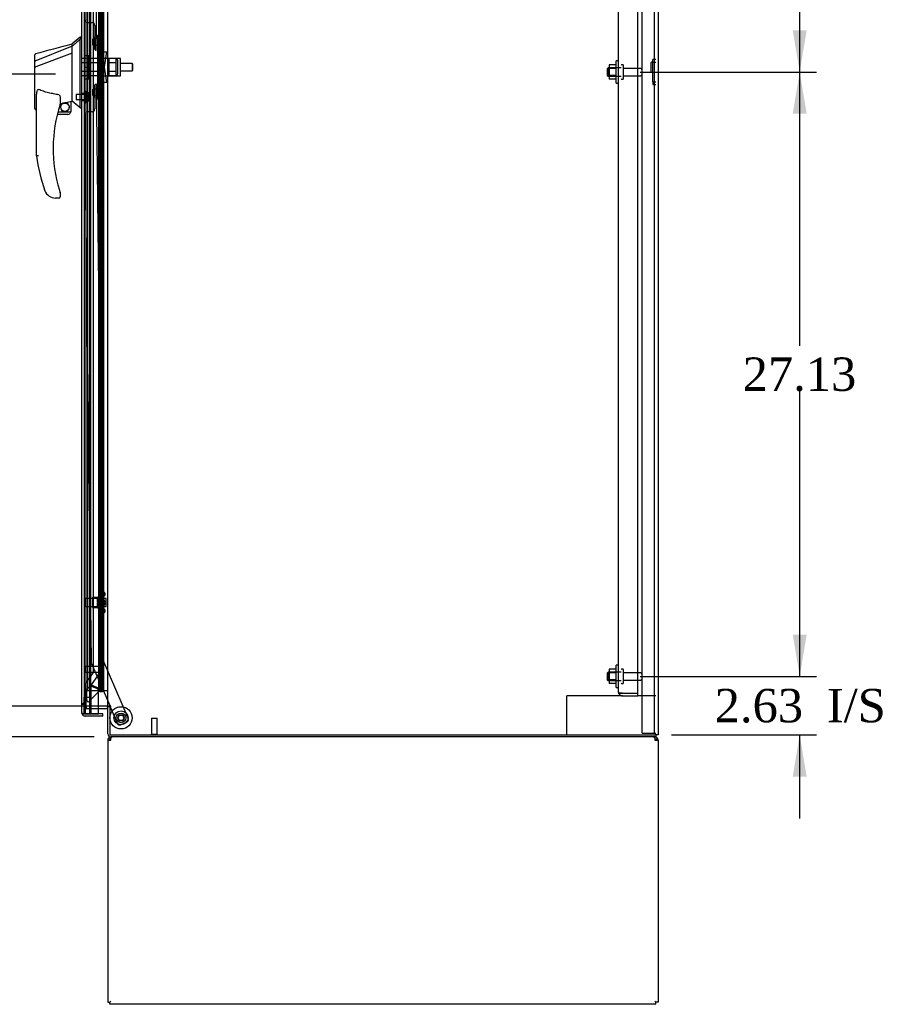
# Model space of a CAD drawing. Header units: inches. Extents: x 1 to 359, y -2 to 239.
# Tile 9 of 18: x 167 to 206, y 70 to 115. Entities that reach past the tile are written whole.
import ezdxf
from ezdxf.enums import TextEntityAlignment as Align
from ezdxf.lldxf.tags import DXFTag

# ---------------------------------------------------------------- set-up
doc = ezdxf.new("R2010")
doc.units = ezdxf.units.IN
doc.header["$MEASUREMENT"] = 0
for name, color, linetype in [('COM43132', 7, 'Continuous'), ('COM50521', 7, 'Continuous'), ('COM50799-2', 7, 'Continuous'), ('COM54578-56', 7, 'Continuous'), ('COM54928-6', 7, 'Continuous'), ('COM55702-58', 7, 'Continuous'), ('COM56694-2', 7, 'Continuous'), ('COM70838', 7, 'Continuous'), ('COM70839-2', 7, 'Continuous'), ('COM71155-13', 7, 'Continuous'), ('COM71163-14', 7, 'Continuous'), ('Default', 7, 'Continuous'), ('GSK11033', 7, 'Continuous'), ('HAN13066', 7, 'Continuous'), ('HAN13066_NUT', 7, 'Continuous'), ('HAN13066_SCREW', 7, 'Continuous'), ('HAN_NUT', 7, 'Continuous'), ('NTS166105', 7, 'Continuous'), ('NTS16640', 7, 'Continuous'), ('NTS18147', 7, 'Continuous'), ('ROL87452', 7, 'Continuous'), ('RVT17786', 7, 'Continuous'), ('RVT19000', 7, 'Continuous'), ('SPC87323', 7, 'Continuous'), ('STD21878', 7, 'Continuous'), ('STD26094', 7, 'Continuous'), ('STD26265', 7, 'Continuous'), ('WAF25059', 7, 'Continuous'), ('WAF25376', 7, 'Continuous'), ('WAM30038', 7, 'Continuous')]:
    doc.layers.add(name, color=color, linetype=linetype)
doc.styles.add('SEACAD_Times_New_Roman', font='times.ttf')
tags = doc.linetypes.add('HIDDEN2', pattern=[0.1875, 0.125, -0.0625]).pattern_tags.tags
tags[6:7] = [DXFTag(74, 4), DXFTag(75, 0), DXFTag(340, '0'), DXFTag(46, 0.0), DXFTag(50, 0.0), DXFTag(44, 0.0), DXFTag(45, 0.0)]
tags[4:5] = [DXFTag(74, 4), DXFTag(75, 0), DXFTag(340, '0'), DXFTag(46, 0.0), DXFTag(50, 0.0), DXFTag(44, 0.0), DXFTag(45, 0.0)]
doc.dimstyles.new('HAMMOND_(STH_-_300x200)', dxfattribs={"dimtxt": 1.5, "dimasz": 1.875, "dimexe": 0.75, "dimexo": 0.75, "dimgap": 0.375, "dimtad": 0, "dimtih": 1, "dimtoh": 1, "dimzin": 0, "dimdsep": 46, "dimtxsty": 'SEACAD_Times_New_Roman', "dimblk1": '_SE_FILLED', "dimblk2": '_SE_FILLED', "dimsah": 1, "dimcen": 0.75, "dimadec": 0, "dimazin": 0, "dimtfac": 0.8, "dimtofl": 0, "dimtmove": 0, "dimatfit": 3, "dimfxl": 1, "dimtolj": 1, "dimtzin": 0, "dimarcsym": 0})

# ---------------------------------------------------------------- blocks, each defined once
blk = doc.blocks.new('SE2')
at = {"layer": 'COM43132', "color": 7, "linetype": 'HIDDEN2'}
for p, q in [((193.667, 84.4), (193.667, 140.03)), ((194.542, 84.34), (194.542, 140.09)), ((193.667, 84.4), (193.667, 84.4)), ((193.667, 84.4), (193.667, 84.4)), ((193.77, 84.34), (193.703, 84.291)), ((193.852, 84.34), (193.703, 84.34)), ((193.77, 84.34), (193.852, 84.34)), ((193.852, 84.34), (193.852, 84.34)), ((193.852, 84.34), (194.542, 84.34)), ((193.852, 84.34), (194.542, 84.34)), ((193.852, 84.215), (194.542, 84.215)), ((194.542, 84.215), (194.542, 84.34))]:
    blk.add_line(p, q, dxfattribs=at)
for start, end in [(180, 180.0589), (180.1208, 216.194), (216.194, 270)]:
    blk.add_arc((193.852, 84.4), 0.185, start, end, dxfattribs=at)
blk.add_open_spline([(193.703, 84.34), (193.691, 84.35), (193.682, 84.36), (193.673, 84.375), (193.671, 84.38), (193.668, 84.39), (193.667, 84.395), (193.667, 84.4)], degree=3, knots=[0, 0, 0, 0, 0.5, 0.5, 0.75, 0.75, 1, 1, 1, 1], dxfattribs=at)
at = {"layer": 'COM50521', "color": 7, "linetype": 'HIDDEN2'}
for p, q in [((191.497, 84.215), (191.354, 84.215)), ((191.354, 82.465), (191.354, 84.215)), ((193.852, 84.215), (191.497, 84.215)), ((195.354, 84.215), (194.542, 84.215))]:
    blk.add_line(p, q, dxfattribs=at)
at = {"layer": 'COM50799-2', "color": 7, "linetype": 'HIDDEN2'}
for p, q in [((170.006, 84.703), (170.006, 140.162)), ((170.446, 140.309), (170.446, 85.528)), ((170.446, 85.278), (170.446, 84.556)), ((169.822, 84.495), (169.989, 84.662)), ((169.822, 84.075), (169.822, 84.495)), ((170.404, 84.455), (169.882, 83.933)), ((169.989, 84.662), (170.286, 84.539)), ((170.303, 84.58), (170.006, 84.703)), ((170.303, 84.556), (170.303, 84.536)), ((170.327, 84.532), (170.374, 84.485)), ((170.337, 84.556), (170.404, 84.556)), ((170.374, 84.485), (170.404, 84.455)), ((170.446, 84.556), (170.404, 84.556)), ((169.744, 83.949), (169.805, 84.01)), ((169.805, 84.01), (169.853, 83.963)), ((169.696, 83.825), (169.601, 83.825)), ((169.724, 83.929), (169.744, 83.949)), ((169.882, 83.933), (169.853, 83.963))]:
    blk.add_line(p, q, dxfattribs=at)
for centre, radius, start, end in [((171.069, 85.705), 1.404, 236.1344, 240.3737), ((170.032, 83.202), 1.404, 74.6263, 78.8656), ((170.303, 84.556), 0.048, 315, 0), ((170.303, 84.556), 0.143, 315, 0), ((169.366, 84.158), 0.463, 341.4194, 349.6856), ((169.049, 83.802), 0.819, 11.3041, 19.4462)]:
    blk.add_arc(centre, radius, start, end, dxfattribs=at)
at = {"layer": 'COM50799-2', "color": 7, "linetype": 'Continuous'}
for start, end in [(180, 201.6197), (203.9858, 217.5036)]:
    blk.add_arc((169.744, 83.451), 0.143, start, end, dxfattribs=at)
at = {"layer": 'COM50799-2', "color": 7, "linetype": 'HIDDEN2'}
for points, knots in [([(169.601, 83.825), (169.601, 83.833), (169.604, 83.842), (169.616, 83.86), (169.625, 83.868), (169.647, 83.886), (169.661, 83.894), (169.691, 83.912), (169.707, 83.921), (169.724, 83.929)], [0, 0, 0, 0, 0.25, 0.25, 0.5, 0.5, 0.75, 0.75, 1, 1, 1, 1]), ([(169.696, 83.825), (169.696, 83.836), (169.698, 83.848), (169.703, 83.865), (169.705, 83.871), (169.71, 83.883), (169.713, 83.889), (169.722, 83.906), (169.73, 83.918), (169.741, 83.935), (169.745, 83.941), (169.753, 83.953), (169.756, 83.959), (169.76, 83.965)], [0, 0, 0, 0, 0.25, 0.25, 0.375, 0.375, 0.5, 0.5, 0.75, 0.75, 0.875, 0.875, 1, 1, 1, 1])]:
    blk.add_open_spline(points, degree=3, knots=knots, dxfattribs=at)
at = {"layer": 'COM54578-56', "color": 7, "linetype": 'HIDDEN2'}
for p, q in [((169.858, 140.433), (169.858, 84.433)), ((170.413, 140.433), (170.413, 84.433)), ((170.513, 84.433), (170.513, 140.433)), ((170.452, 114.433), (170.452, 115.433)), ((170.575, 115.433), (170.575, 114.433)), ((170.58, 114.433), (170.58, 115.433)), ((170.463, 113.433), (170.463, 114.433)), ((170.504, 113.433), (170.504, 114.433)), ((170.549, 114.433), (170.58, 114.433)), ((170.58, 113.433), (170.58, 114.433)), ((170.452, 112.433), (170.452, 113.433)), ((170.549, 113.433), (170.58, 113.433)), ((170.575, 113.433), (170.575, 112.433)), ((170.58, 112.433), (170.58, 113.433)), ((170.463, 111.433), (170.463, 112.433)), ((170.504, 111.433), (170.504, 112.433)), ((170.549, 112.433), (170.58, 112.433)), ((170.58, 111.433), (170.58, 112.433)), ((170.452, 110.433), (170.452, 111.433)), ((170.549, 111.433), (170.58, 111.433)), ((170.575, 111.433), (170.575, 110.433)), ((170.58, 110.433), (170.58, 111.433)), ((170.463, 109.433), (170.463, 110.433)), ((170.504, 109.433), (170.504, 110.433)), ((170.549, 110.433), (170.58, 110.433)), ((170.58, 109.433), (170.58, 110.433)), ((170.452, 108.433), (170.452, 109.433)), ((170.549, 109.433), (170.58, 109.433)), ((170.575, 109.433), (170.575, 108.433)), ((170.58, 108.433), (170.58, 109.433)), ((170.463, 107.433), (170.463, 108.433)), ((170.504, 107.433), (170.504, 108.433)), ((170.549, 108.433), (170.58, 108.433)), ((170.58, 107.433), (170.58, 108.433)), ((170.452, 106.433), (170.452, 107.433)), ((170.549, 107.433), (170.58, 107.433)), ((170.575, 107.433), (170.575, 106.433)), ((170.58, 106.433), (170.58, 107.433)), ((170.463, 105.433), (170.463, 106.433)), ((170.504, 105.433), (170.504, 106.433)), ((170.549, 106.433), (170.58, 106.433)), ((170.58, 105.433), (170.58, 106.433)), ((170.452, 104.433), (170.452, 105.433)), ((170.549, 105.433), (170.58, 105.433)), ((170.575, 105.433), (170.575, 104.433)), ((170.58, 104.433), (170.58, 105.433)), ((170.463, 103.433), (170.463, 104.433)), ((170.504, 103.433), (170.504, 104.433)), ((170.549, 104.433), (170.58, 104.433)), ((170.58, 103.433), (170.58, 104.433)), ((170.452, 102.433), (170.452, 103.433)), ((170.549, 103.433), (170.58, 103.433)), ((170.575, 103.433), (170.575, 102.433)), ((170.58, 102.433), (170.58, 103.433)), ((170.463, 101.433), (170.463, 102.433)), ((170.504, 101.433), (170.504, 102.433)), ((170.549, 102.433), (170.58, 102.433)), ((170.58, 101.433), (170.58, 102.433)), ((170.452, 100.433), (170.452, 101.433)), ((170.549, 101.433), (170.58, 101.433)), ((170.575, 101.433), (170.575, 100.433)), ((170.58, 100.433), (170.58, 101.433)), ((170.463, 99.433), (170.463, 100.433)), ((170.504, 99.433), (170.504, 100.433)), ((170.549, 100.433), (170.58, 100.433)), ((170.58, 99.433), (170.58, 100.433)), ((170.452, 98.433), (170.452, 99.433)), ((170.549, 99.433), (170.58, 99.433)), ((170.575, 99.433), (170.575, 98.433)), ((170.58, 98.433), (170.58, 99.433)), ((170.463, 97.433), (170.463, 98.433)), ((170.504, 97.433), (170.504, 98.433)), ((170.549, 98.433), (170.58, 98.433)), ((170.58, 97.433), (170.58, 98.433)), ((170.452, 96.433), (170.452, 97.433)), ((170.549, 97.433), (170.58, 97.433)), ((170.575, 97.433), (170.575, 96.433)), ((170.58, 96.433), (170.58, 97.433)), ((170.463, 95.433), (170.463, 96.433)), ((170.504, 95.433), (170.504, 96.433)), ((170.549, 96.433), (170.58, 96.433)), ((170.58, 95.433), (170.58, 96.433)), ((170.452, 94.433), (170.452, 95.433)), ((170.549, 95.433), (170.58, 95.433)), ((170.575, 95.433), (170.575, 94.433)), ((170.58, 94.433), (170.58, 95.433)), ((170.463, 93.433), (170.463, 94.433)), ((170.504, 93.433), (170.504, 94.433)), ((170.549, 94.433), (170.58, 94.433)), ((170.58, 93.433), (170.58, 94.433)), ((170.452, 92.433), (170.452, 93.433)), ((170.549, 93.433), (170.58, 93.433)), ((170.575, 93.433), (170.575, 92.433)), ((170.58, 92.433), (170.58, 93.433)), ((170.463, 91.433), (170.463, 92.433)), ((170.504, 91.433), (170.504, 92.433)), ((170.549, 92.433), (170.58, 92.433)), ((170.58, 91.433), (170.58, 92.433)), ((170.452, 90.433), (170.452, 91.433)), ((170.549, 91.433), (170.58, 91.433)), ((170.575, 91.433), (170.575, 90.433)), ((170.58, 90.433), (170.58, 91.433)), ((170.463, 89.433), (170.463, 90.433)), ((170.504, 89.433), (170.504, 90.433)), ((170.549, 90.433), (170.58, 90.433)), ((170.58, 89.433), (170.58, 90.433)), ((170.452, 88.433), (170.452, 89.433)), ((170.549, 89.433), (170.58, 89.433)), ((170.575, 89.433), (170.575, 88.433)), ((170.58, 88.433), (170.58, 89.433)), ((170.463, 87.433), (170.463, 88.433)), ((170.504, 87.433), (170.504, 88.433)), ((170.549, 88.433), (170.58, 88.433)), ((170.58, 87.433), (170.58, 88.433)), ((170.452, 86.433), (170.452, 87.433)), ((170.549, 87.433), (170.58, 87.433)), ((170.575, 87.433), (170.575, 86.433)), ((170.58, 86.433), (170.58, 87.433)), ((170.463, 85.433), (170.463, 86.433)), ((170.504, 85.433), (170.504, 86.433)), ((170.549, 86.433), (170.58, 86.433)), ((170.58, 85.433), (170.58, 86.433)), ((170.452, 84.433), (170.452, 85.433)), ((170.549, 85.433), (170.58, 85.433)), ((170.575, 85.433), (170.575, 84.433)), ((170.58, 84.433), (170.58, 85.433)), ((170.346, 84.433), (169.858, 84.433))]:
    blk.add_line(p, q, dxfattribs=at)
at = {"layer": 'COM54578-56', "color": 7, "linetype": 'Continuous'}
for p, q in [((170.346, 115.433), (170.346, 114.433)), ((170.549, 115.433), (170.549, 114.433)), ((170.346, 114.433), (170.346, 113.433)), ((170.346, 114.433), (170.549, 114.433)), ((170.346, 114.433), (170.549, 114.433)), ((170.549, 114.433), (170.549, 113.433)), ((170.346, 113.433), (170.549, 113.433)), ((170.346, 113.433), (170.549, 113.433)), ((170.346, 113.433), (170.346, 112.433)), ((170.549, 113.433), (170.549, 112.433)), ((170.346, 112.433), (170.346, 111.433)), ((170.346, 112.433), (170.549, 112.433)), ((170.346, 112.433), (170.549, 112.433)), ((170.549, 112.433), (170.549, 111.433)), ((170.346, 111.433), (170.549, 111.433)), ((170.346, 111.433), (170.549, 111.433)), ((170.346, 111.433), (170.346, 110.433)), ((170.549, 111.433), (170.549, 110.433)), ((170.346, 110.433), (170.346, 109.433)), ((170.346, 110.433), (170.549, 110.433)), ((170.346, 110.433), (170.549, 110.433)), ((170.549, 110.433), (170.549, 109.433)), ((170.346, 109.433), (170.549, 109.433)), ((170.346, 109.433), (170.549, 109.433)), ((170.346, 109.433), (170.346, 108.433)), ((170.549, 109.433), (170.549, 108.433)), ((170.346, 108.433), (170.346, 107.433)), ((170.346, 108.433), (170.549, 108.433)), ((170.346, 108.433), (170.549, 108.433)), ((170.549, 108.433), (170.549, 107.433)), ((170.346, 107.433), (170.549, 107.433)), ((170.346, 107.433), (170.549, 107.433)), ((170.346, 107.433), (170.346, 106.433)), ((170.549, 107.433), (170.549, 106.433)), ((170.346, 106.433), (170.346, 105.433)), ((170.346, 106.433), (170.549, 106.433)), ((170.346, 106.433), (170.549, 106.433)), ((170.549, 106.433), (170.549, 105.433)), ((170.346, 105.433), (170.549, 105.433)), ((170.346, 105.433), (170.549, 105.433)), ((170.346, 105.433), (170.346, 104.433)), ((170.549, 105.433), (170.549, 104.433)), ((170.346, 104.433), (170.346, 103.433)), ((170.346, 104.433), (170.549, 104.433)), ((170.346, 104.433), (170.549, 104.433)), ((170.549, 104.433), (170.549, 103.433)), ((170.346, 103.433), (170.549, 103.433)), ((170.346, 103.433), (170.549, 103.433)), ((170.346, 103.433), (170.346, 102.433)), ((170.549, 103.433), (170.549, 102.433)), ((170.346, 102.433), (170.346, 101.433)), ((170.346, 102.433), (170.549, 102.433)), ((170.346, 102.433), (170.549, 102.433)), ((170.549, 102.433), (170.549, 101.433)), ((170.346, 101.433), (170.549, 101.433)), ((170.346, 101.433), (170.549, 101.433)), ((170.346, 101.433), (170.346, 100.433)), ((170.549, 101.433), (170.549, 100.433)), ((170.346, 100.433), (170.346, 99.433)), ((170.346, 100.433), (170.549, 100.433)), ((170.346, 100.433), (170.549, 100.433)), ((170.549, 100.433), (170.549, 99.433)), ((170.346, 99.433), (170.549, 99.433)), ((170.346, 99.433), (170.549, 99.433)), ((170.346, 99.433), (170.346, 98.433)), ((170.549, 99.433), (170.549, 98.433)), ((170.346, 98.433), (170.346, 97.433)), ((170.346, 98.433), (170.549, 98.433)), ((170.346, 98.433), (170.549, 98.433)), ((170.549, 98.433), (170.549, 97.433)), ((170.346, 97.433), (170.549, 97.433)), ((170.346, 97.433), (170.549, 97.433)), ((170.346, 97.433), (170.346, 96.433)), ((170.549, 97.433), (170.549, 96.433)), ((170.346, 96.433), (170.346, 95.433)), ((170.346, 96.433), (170.549, 96.433)), ((170.346, 96.433), (170.549, 96.433)), ((170.549, 96.433), (170.549, 95.433)), ((170.346, 95.433), (170.549, 95.433)), ((170.346, 95.433), (170.549, 95.433)), ((170.346, 95.433), (170.346, 94.433)), ((170.549, 95.433), (170.549, 94.433)), ((170.346, 94.433), (170.346, 93.433)), ((170.346, 94.433), (170.549, 94.433)), ((170.346, 94.433), (170.549, 94.433)), ((170.549, 94.433), (170.549, 93.433)), ((170.346, 93.433), (170.549, 93.433)), ((170.346, 93.433), (170.549, 93.433)), ((170.346, 93.433), (170.346, 92.433)), ((170.549, 93.433), (170.549, 92.433)), ((170.346, 92.433), (170.346, 91.433)), ((170.346, 92.433), (170.549, 92.433)), ((170.346, 92.433), (170.549, 92.433)), ((170.549, 92.433), (170.549, 91.433)), ((170.346, 91.433), (170.549, 91.433)), ((170.346, 91.433), (170.549, 91.433)), ((170.346, 91.433), (170.346, 90.433)), ((170.549, 91.433), (170.549, 90.433)), ((170.346, 90.433), (170.346, 89.433)), ((170.346, 90.433), (170.549, 90.433)), ((170.346, 90.433), (170.549, 90.433)), ((170.549, 90.433), (170.549, 89.433)), ((170.346, 89.433), (170.549, 89.433)), ((170.346, 89.433), (170.549, 89.433)), ((170.346, 89.433), (170.346, 88.433)), ((170.549, 89.433), (170.549, 88.433)), ((170.346, 88.433), (170.346, 87.433)), ((170.346, 88.433), (170.549, 88.433)), ((170.346, 88.433), (170.549, 88.433)), ((170.549, 88.433), (170.549, 87.433)), ((170.346, 87.433), (170.549, 87.433)), ((170.346, 87.433), (170.549, 87.433)), ((170.346, 87.433), (170.346, 86.433)), ((170.549, 87.433), (170.549, 86.433)), ((170.346, 86.433), (170.346, 85.433)), ((170.346, 86.433), (170.549, 86.433)), ((170.346, 86.433), (170.549, 86.433)), ((170.549, 86.433), (170.549, 85.433)), ((170.346, 85.433), (170.549, 85.433)), ((170.346, 85.433), (170.549, 85.433)), ((170.346, 85.433), (170.346, 84.433)), ((170.549, 85.433), (170.549, 84.433)), ((170.549, 84.433), (170.346, 84.433)), ((170.4, 84.398), (170.4, 84.424)), ((170.4, 84.424), (170.45, 84.424)), ((170.413, 84.433), (170.413, 84.424)), ((170.475, 84.424), (170.45, 84.424)), ((170.475, 84.424), (170.525, 84.424)), ((170.513, 84.424), (170.513, 84.433)), ((170.525, 84.424), (170.525, 84.398)), ((170.761, 84.433), (170.549, 84.433)), ((170.45, 84.398), (170.4, 84.398)), ((170.475, 84.398), (170.45, 84.398)), ((170.525, 84.398), (170.475, 84.398))]:
    blk.add_line(p, q, dxfattribs=at)
at = {"layer": 'COM54928-6', "color": 7, "linetype": 'Continuous'}
for p, q in [((170.761, 82.227), (170.761, 70.465)), ((170.761, 82.227), (170.904, 82.227)), ((170.866, 82.256), (170.791, 82.314)), ((170.904, 82.314), (170.904, 82.37)), ((170.904, 82.227), (170.904, 82.314)), ((195.306, 82.314), (195.306, 82.37)), ((195.306, 82.314), (195.306, 82.227)), ((195.306, 82.227), (195.449, 82.227)), ((195.344, 82.256), (195.419, 82.314)), ((195.449, 82.227), (195.449, 70.465)), ((170.761, 70.465), (170.856, 70.465)), ((170.856, 70.465), (170.904, 70.513)), ((170.856, 70.465), (170.904, 70.513)), ((170.856, 70.37), (170.856, 70.465)), ((195.354, 70.37), (170.856, 70.37)), ((195.354, 70.465), (195.306, 70.513)), ((195.354, 70.465), (195.306, 70.513)), ((195.449, 70.465), (195.354, 70.465)), ((195.354, 70.37), (195.354, 70.465))]:
    blk.add_line(p, q, dxfattribs=at)
for centre, radius, start, end in [((170.904, 82.227), 0.143, 142.4162, 180), ((170.904, 82.227), 0.143, 90, 142.4161), ((170.904, 82.227), 0.048, 142.4162, 180), ((170.904, 82.227), 0.048, 90, 142.4162), ((170.904, 82.227), 0.048, 90, 142.4162), ((195.306, 82.227), 0.143, 37.5839, 90), ((195.306, 82.227), 0.048, 37.5838, 90), ((195.306, 82.227), 0.048, 0, 37.5838), ((195.306, 82.227), 0.143, 0, 37.5838)]:
    blk.add_arc(centre, radius, start, end, dxfattribs=at)
for points in [[(170.961, 82.37), (170.952, 82.37), (170.942, 82.365), (170.923, 82.346), (170.914, 82.332), (170.904, 82.314)], [(195.306, 82.314), (195.296, 82.332), (195.287, 82.346), (195.268, 82.365), (195.258, 82.37), (195.249, 82.37)]]:
    blk.add_open_spline(points, degree=3, knots=[0, 0, 0, 0, 0.5, 0.5, 1, 1, 1, 1], dxfattribs=at)
at = {"layer": 'COM55702-58', "color": 7, "linetype": 'HIDDEN2'}
for p, q in [((194.729, 82.547), (194.729, 142.297)), ((195.282, 82.547), (195.282, 142.297)), ((194.729, 82.547), (194.916, 82.547)), ((194.916, 82.547), (195.166, 82.547)), ((195.166, 82.547), (195.282, 82.547)), ((195.282, 82.547), (195.354, 82.547))]:
    blk.add_line(p, q, dxfattribs=at)
at = {"layer": 'COM56694-2', "color": 7, "linetype": 'Continuous'}
for p, q in [((169.601, 83.451), (169.601, 141.415)), ((170.346, 83.403), (170.346, 84.433)), ((169.601, 83.45), (169.601, 83.451)), ((169.601, 83.45), (169.601, 83.45)), ((169.744, 83.403), (169.631, 83.403)), ((169.681, 83.402), (169.631, 83.364)), ((169.681, 83.402), (169.744, 83.402)), ((169.744, 83.403), (170.346, 83.403)), ((169.744, 83.402), (169.744, 83.403)), ((170.538, 83.308), (169.744, 83.308)), ((170.538, 83.403), (169.946, 83.403)), ((170.538, 83.308), (170.538, 83.403))]:
    blk.add_line(p, q, dxfattribs=at)
for start, end in [(180, 180.0762), (180.1561, 217.5036), (217.5036, 270)]:
    blk.add_arc((169.744, 83.451), 0.143, start, end, dxfattribs=at)
blk.add_open_spline([(169.631, 83.403), (169.621, 83.411), (169.614, 83.419), (169.606, 83.431), (169.604, 83.435), (169.602, 83.442), (169.601, 83.446), (169.601, 83.45)], degree=3, knots=[0, 0, 0, 0, 0.5, 0.5, 0.75, 0.75, 1, 1, 1, 1], dxfattribs=at)
at = {"layer": 'COM70838', "color": 7, "linetype": 'HIDDEN2'}
for p, q in [((170.303, 113.745), (170.303, 113.87)), ((170.303, 113.87), (170.428, 113.87)), ((170.303, 113.745), (170.303, 111.12)), ((170.428, 113.87), (170.428, 113.745)), ((170.428, 113.745), (170.428, 111.12)), ((170.431, 113.12), (170.545, 113.12)), ((170.545, 113.12), (170.545, 111.745)), ((170.545, 113.12), (170.715, 113.12)), ((170.615, 112.433), (170.715, 113.12)), ((170.715, 111.745), (170.615, 112.433)), ((170.545, 111.745), (170.442, 111.745)), ((170.715, 111.745), (170.545, 111.745)), ((170.303, 110.995), (170.303, 111.12)), ((170.428, 110.995), (170.303, 110.995)), ((170.428, 111.12), (170.428, 110.995))]:
    blk.add_line(p, q, dxfattribs=at)
for centre, start, end in [((170.545, 113.147), 180, 193.5446), ((170.545, 111.69), 151.9602, 180)]:
    blk.add_arc(centre, 0.117, start, end, dxfattribs=at)
at = {"layer": 'COM70839-2', "color": 7, "linetype": 'HIDDEN2'}
for p, q in [((170.237, 113.182), (170.543, 139.027)), ((169.845, 114.437), (170.056, 114.434)), ((170.18, 114.308), (170.168, 113.295)), ((170.168, 111.569), (170.18, 110.556)), ((170.237, 111.682), (170.543, 85.837)), ((169.722, 110.301), (170.013, 85.75)), ((170.056, 110.43), (169.845, 110.427)), ((170.543, 85.837), (171.676, 83.195)), ((170.024, 85.703), (170.862, 83.745)), ((170.875, 83.715), (171.188, 82.986)), ((171.61, 83.031), (171.352, 82.92))]:
    blk.add_line(p, q, dxfattribs=at)
at = {"layer": 'COM70839-2', "color": 7, "linetype": 'Continuous'}
blk.add_line((170.862, 83.745), (170.875, 83.715), dxfattribs=at)
at = {"layer": 'COM70839-2', "color": 7, "linetype": 'HIDDEN2'}
blk.add_circle((171.356, 83.227), 0.129, dxfattribs=at)
for centre, start, end in [((169.847, 114.562), 179.3196, 269.3196), ((170.055, 114.31), 359.3196, 89.3196), ((170.293, 113.294), 179.3196, 243.2157), ((170.293, 111.57), 116.7843, 180.6804), ((170.055, 110.555), 270.6804, 0.6804), ((169.847, 110.302), 90.6804, 180.6804), ((170.138, 85.752), 180.6804, 203.1924), ((171.561, 83.145), 293.1924, 23.1924), ((171.303, 83.035), 203.1924, 293.1924)]:
    blk.add_arc(centre, 0.125, start, end, dxfattribs=at)
at = {"layer": 'COM71155-13', "color": 7, "linetype": 'Continuous'}
for p, q in [((195.449, 142.4), (195.449, 82.465)), ((170.761, 83.745), (170.761, 141.12)), ((170.713, 83.745), (170.346, 83.745)), ((170.713, 83.745), (170.761, 83.745)), ((170.904, 83.745), (170.761, 83.745)), ((170.856, 83.715), (170.856, 82.465)), ((170.904, 83.715), (170.856, 83.715)), ((170.904, 83.715), (170.904, 83.745)), ((170.856, 82.465), (195.306, 82.465)), ((195.449, 82.465), (195.306, 82.465))]:
    blk.add_line(p, q, dxfattribs=at)
at = {"layer": 'COM71155-13', "color": 7, "linetype": 'HIDDEN2'}
for p, q in [((169.794, 83.745), (169.794, 141.12)), ((170.346, 83.745), (169.794, 83.745))]:
    blk.add_line(p, q, dxfattribs=at)
at = {"layer": 'COM71163-14', "color": 7, "linetype": 'HIDDEN2'}
for p, q in [((169.794, 83.745), (169.794, 83.65)), ((169.794, 83.65), (170.346, 83.65))]:
    blk.add_line(p, q, dxfattribs=at)
at = {"layer": 'COM71163-14', "color": 7, "linetype": 'Continuous'}
for p, q in [((170.346, 83.65), (170.713, 83.65)), ((170.761, 82.513), (170.761, 83.715)), ((170.856, 83.715), (170.761, 83.715)), ((195.354, 82.37), (170.904, 82.37)), ((195.354, 82.465), (195.354, 82.37))]:
    blk.add_line(p, q, dxfattribs=at)
for centre, radius, start, end in [((170.713, 83.602), 0.143, 52.2051, 90), ((170.713, 83.602), 0.048, 0, 90), ((170.904, 82.513), 0.143, 180, 270)]:
    blk.add_arc(centre, radius, start, end, dxfattribs=at)
at = {"layer": 'COM71163-14', "color": 7, "linetype": 'HIDDEN2'}
blk.add_arc((170.904, 82.513), 0.048, 180, 270, dxfattribs=at)
at = {"layer": 'GSK11033', "color": 7, "linetype": 'HIDDEN2'}
for p, q in [((169.696, 140.713), (169.696, 84.153)), ((169.946, 140.713), (169.946, 84.153)), ((170.101, 139.608), (170.101, 85.266)), ((170.101, 85.266), (169.745, 84.758)), ((170.351, 85.187), (169.995, 84.679)), ((169.745, 84.758), (169.745, 83.412)), ((169.995, 84.679), (169.995, 83.412)), ((169.696, 83.403), (169.696, 84.153)), ((169.696, 84.153), (169.946, 84.153)), ((169.696, 84.153), (169.946, 84.153)), ((169.946, 84.153), (169.946, 83.403)), ((169.995, 83.412), (169.745, 83.412))]:
    blk.add_line(p, q, dxfattribs=at)
at = {"layer": 'GSK11033', "color": 7, "linetype": 'Continuous'}
for p, q in [((169.946, 83.403), (169.696, 83.403)), ((169.696, 83.403), (169.696, 83.403)), ((169.946, 83.403), (169.946, 83.403))]:
    blk.add_line(p, q, dxfattribs=at)
at = {"layer": 'HAN13066', "color": 7, "linetype": 'Continuous'}
for p, q in [((169.521, 113.783), (169.166, 113.483)), ((169.601, 113.783), (169.518, 113.783)), ((169.521, 113.783), (169.521, 113.681)), ((169.521, 113.621), (169.521, 113.681)), ((169.521, 113.535), (169.521, 113.621)), ((169.166, 113.37), (167.531, 112.715)), ((169.166, 113.37), (169.166, 113.483)), ((169.166, 113.224), (169.166, 113.37)), ((169.166, 113.13), (169.166, 113.224)), ((169.521, 111.044), (169.521, 113.535)), ((167.486, 112.69), (167.486, 112.986)), ((169.166, 113.057), (167.542, 112.453)), ((169.166, 113.057), (169.166, 113.13)), ((169.166, 111.172), (169.166, 113.057)), ((167.486, 112.455), (167.486, 112.69)), ((167.486, 110.583), (167.486, 112.455)), ((167.54, 112.453), (167.542, 112.453)), ((167.566, 108.45), (167.566, 111.12)), ((168.626, 111.04), (168.626, 110.776)), ((169.166, 111.025), (169.166, 111.172)), ((169.166, 110.913), (169.166, 111.025)), ((169.521, 110.64), (169.521, 111.044)), ((167.56, 110.525), (167.566, 110.526)), ((168.626, 110.79), (168.753, 110.82)), ((168.836, 110.839), (169.071, 110.894)), ((169.101, 110.897), (169.166, 110.913)), ((169.101, 110.897), (169.101, 110.898)), ((169.101, 110.898), (169.101, 110.433)), ((169.521, 110.614), (169.521, 110.64)), ((169.521, 110.613), (169.601, 110.613)), ((168.976, 110.308), (168.496, 110.308)), ((168.527, 110.433), (169.101, 110.433)), ((168.129, 106.648), (168.127, 106.646)), ((168.566, 106.558), (168.411, 106.558)), ((168.626, 106.796), (168.626, 106.618))]:
    blk.add_line(p, q, dxfattribs=at)
at = {"layer": 'HAN13066', "color": 7, "linetype": 'HIDDEN2'}
for p, q in [((170.303, 112.828), (169.601, 112.828)), ((170.303, 112.632), (169.601, 112.632)), ((170.428, 112.593), (170.303, 112.593)), ((170.428, 112.273), (170.303, 112.273)), ((171.854, 112.593), (171.333, 112.593)), ((171.333, 112.273), (171.854, 112.273)), ((171.854, 112.593), (171.854, 112.273)), ((171.884, 112.563), (171.854, 112.593)), ((171.854, 112.273), (171.884, 112.303)), ((171.884, 112.303), (171.884, 112.563)), ((170.303, 112.233), (169.601, 112.233)), ((170.303, 112.037), (169.601, 112.037)), ((169.726, 111.257), (169.601, 111.257)), ((169.601, 110.932), (169.726, 110.932))]:
    blk.add_line(p, q, dxfattribs=at)
at = {"layer": 'HAN13066', "color": 7, "linetype": 'Continuous'}
blk.add_circle((168.84, 110.636), 0.188, dxfattribs=at)
for centre, radius, start, end in [((-136.754, 1252.166), 1179.062, 284.955175, 285.038073), ((167.546, 112.986), 0.06, 105.824, 180.0002), ((167.531, 112.814), 0.361, 262.9065, 271.5232), ((174.73, 108.786), 6.417, 162.105, 197.0102), ((168.566, 110.776), 0.06, 342.105, 0), ((168.84, 110.636), 0.202, 115.2676, 90.8956), ((168.578, 111.764), 0.961, 280.5316, 285.6316), ((132.755, 67.466), 56.686, 49.5649, 50.0347), ((168.976, 110.433), 0.125, 270, 310.5358), ((168.976, 110.433), 0.125, 310.5358, 346.1135), ((168.976, 110.433), 0.125, 346.1135, 360), ((174.906, 109.385), 7.4, 187.261, 199.7146), ((168.411, 107.058), 0.5, 199.7146, 235.4377), ((168.411, 107.058), 0.5, 235.4377, 270), ((168.566, 106.618), 0.06, 270, 0), ((168.566, 106.796), 0.06, 0, 17.895)]:
    blk.add_arc(centre, radius, start, end, dxfattribs=at)
blk.add_ellipse((167.546, 110.583), major_axis=(0.06, 0), ratio=0.999979, start_param=3.141468, end_param=4.950188, dxfattribs=at)
blk.add_open_spline([(169.521, 113.681), (169.403, 113.577), (169.284, 113.474), (169.166, 113.37)], degree=3, dxfattribs=at)
for points, knots in [([(167.531, 112.715), (167.518, 112.713), (167.506, 112.71), (167.49, 112.701), (167.486, 112.695), (167.486, 112.69)], [0, 0, 0, 0, 0.5, 0.5, 1, 1, 1, 1]), ([(167.566, 111.12), (167.566, 111.178), (167.57, 111.235), (167.585, 111.321), (167.591, 111.349), (167.606, 111.39), (167.611, 111.403), (167.624, 111.421), (167.628, 111.427), (167.641, 111.435), (167.649, 111.436), (167.656, 111.433)], [0, 0, 0, 0, 0.5, 0.5, 0.75, 0.75, 0.875, 0.875, 0.9375, 0.9375, 1, 1, 1, 1]), ([(168.566, 111.194), (168.488, 111.205), (168.41, 111.217), (168.256, 111.247), (168.179, 111.264), (168.027, 111.304), (167.951, 111.326), (167.802, 111.376), (167.729, 111.403), (167.656, 111.433)], [0, 0, 0, 0, 0.25, 0.25, 0.5, 0.5, 0.75, 0.75, 1, 1, 1, 1]), ([(168.566, 111.194), (168.57, 111.194), (168.574, 111.192), (168.58, 111.188), (168.583, 111.186), (168.591, 111.178), (168.595, 111.171), (168.602, 111.158), (168.605, 111.152), (168.61, 111.138), (168.613, 111.131), (168.619, 111.111), (168.621, 111.096), (168.624, 111.075), (168.625, 111.068), (168.626, 111.054), (168.626, 111.047), (168.626, 111.04)], [0, 0, 0, 0, 0.0625, 0.0625, 0.125, 0.125, 0.25, 0.25, 0.375, 0.375, 0.5, 0.5, 0.75, 0.75, 0.875, 0.875, 1, 1, 1, 1]), ([(169.071, 110.894), (169.075, 110.895), (169.079, 110.895), (169.086, 110.897), (169.089, 110.897), (169.098, 110.898), (169.101, 110.898), (169.101, 110.898)], [0, 0, 0, 0, 0.25, 0.25, 0.5, 0.5, 1, 1, 1, 1]), ([(167.656, 108.456), (167.65, 108.455), (167.644, 108.455), (167.633, 108.454), (167.627, 108.454), (167.611, 108.453), (167.601, 108.452), (167.588, 108.451), (167.584, 108.451), (167.578, 108.451), (167.575, 108.45), (167.571, 108.45), (167.569, 108.45), (167.567, 108.45), (167.566, 108.45), (167.566, 108.45)], [0, 0, 0, 0, 0.125, 0.125, 0.25, 0.25, 0.5, 0.5, 0.625, 0.625, 0.75, 0.75, 0.875, 0.875, 1, 1, 1, 1]), ([(168.593, 106.909), (168.599, 106.891), (168.604, 106.874), (168.612, 106.849), (168.615, 106.84), (168.619, 106.828), (168.62, 106.824), (168.621, 106.819), (168.622, 106.818), (168.623, 106.815), (168.623, 106.814), (168.623, 106.814)], [0, 0, 0, 0, 0.5, 0.5, 0.75, 0.75, 0.875, 0.875, 0.9375, 0.9375, 1, 1, 1, 1])]:
    blk.add_open_spline(points, degree=3, knots=knots, dxfattribs=at)
at = {"layer": 'HAN13066_NUT', "color": 7, "linetype": 'HIDDEN2'}
for p, q in [((170.803, 112.817), (170.803, 112.625)), ((171.128, 112.817), (170.803, 112.817)), ((171.128, 112.817), (171.128, 112.721)), ((171.178, 112.765), (171.128, 112.765)), ((171.128, 112.721), (171.128, 112.625)), ((171.208, 112.13), (171.208, 112.735)), ((170.803, 112.625), (170.803, 112.241)), ((171.128, 112.625), (170.803, 112.625)), ((171.128, 112.625), (171.128, 112.433)), ((171.128, 112.433), (171.128, 112.241)), ((170.803, 112.241), (170.803, 112.049)), ((171.128, 112.241), (170.803, 112.241)), ((171.128, 112.049), (170.803, 112.049)), ((171.128, 112.241), (171.128, 112.145)), ((171.128, 112.145), (171.128, 112.049)), ((171.128, 112.1), (171.178, 112.1))]:
    blk.add_line(p, q, dxfattribs=at)
for centre, start, end in [((171.178, 112.735), 0, 90), ((171.178, 112.13), 270, 0)]:
    blk.add_arc(centre, 0.03, start, end, dxfattribs=at)
at = {"layer": 'HAN13066_SCREW', "color": 7, "linetype": 'HIDDEN2'}
for p, q in [((169.351, 111.211), (169.351, 110.979)), ((169.726, 111.211), (169.351, 111.211)), ((169.351, 110.979), (169.726, 110.979)), ((169.726, 111.357), (169.726, 110.832)), ((169.796, 111.357), (169.726, 111.357)), ((169.796, 111.357), (169.796, 110.832)), ((169.933, 111.287), (169.796, 111.287)), ((169.933, 111.095), (169.796, 111.095)), ((169.933, 111.095), (169.933, 111.287)), ((169.933, 110.902), (169.933, 111.095)), ((169.726, 110.832), (169.796, 110.832)), ((169.933, 110.902), (169.796, 110.902))]:
    blk.add_line(p, q, dxfattribs=at)
at = {"layer": 'HAN_NUT', "color": 7, "linetype": 'HIDDEN2'}
for p, q in [((169.696, 112.963), (169.911, 112.963)), ((169.911, 112.433), (169.911, 112.963)), ((169.696, 112.433), (169.911, 112.433)), ((169.911, 111.903), (169.911, 112.433)), ((169.696, 111.903), (169.911, 111.903))]:
    blk.add_line(p, q, dxfattribs=at)
at = {"layer": 'NTS166105', "color": 7, "linetype": 'HIDDEN2'}
for p, q in [((193.251, 112.531), (193.251, 112.369)), ((193.571, 112.531), (193.251, 112.531)), ((193.251, 112.369), (193.251, 112.06)), ((193.571, 112.369), (193.251, 112.369)), ((193.251, 112.06), (193.251, 111.899)), ((193.571, 112.06), (193.251, 112.06)), ((193.571, 111.899), (193.251, 111.899)), ((193.251, 85.406), (193.251, 85.244)), ((193.571, 85.406), (193.251, 85.406)), ((193.251, 85.244), (193.251, 84.935)), ((193.571, 85.244), (193.251, 85.244)), ((193.251, 84.935), (193.251, 84.774)), ((193.571, 84.935), (193.251, 84.935)), ((193.571, 84.774), (193.251, 84.774))]:
    blk.add_line(p, q, dxfattribs=at)
at = {"layer": 'NTS16640', "color": 7, "linetype": 'HIDDEN2'}
for p, q in [((195.212, 112.662), (195.212, 112.777)), ((195.354, 112.777), (195.212, 112.777)), ((195.122, 112.622), (195.122, 112.244)), ((195.212, 112.652), (195.152, 112.652)), ((195.212, 111.767), (195.212, 112.662)), ((195.212, 112.662), (195.354, 112.662)), ((195.152, 112.214), (195.212, 112.214)), ((195.212, 111.767), (195.212, 111.652)), ((195.212, 111.767), (195.354, 111.767)), ((195.212, 111.652), (195.354, 111.652))]:
    blk.add_line(p, q, dxfattribs=at)
for centre, start, end in [((195.152, 112.622), 90, 180), ((195.152, 112.244), 180, 270)]:
    blk.add_arc(centre, 0.03, start, end, dxfattribs=at)
at = {"layer": 'NTS18147', "color": 7, "linetype": 'HIDDEN2'}
for p, q in [((170.513, 88.898), (170.513, 88.903)), ((170.576, 88.903), (170.513, 88.903)), ((170.513, 88.898), (170.513, 88.709)), ((170.513, 88.898), (170.576, 88.898)), ((170.576, 88.898), (170.576, 88.903)), ((170.076, 88.623), (170.076, 88.183)), ((170.513, 88.623), (170.076, 88.623)), ((170.513, 88.709), (170.513, 88.591)), ((170.576, 88.709), (170.513, 88.709)), ((170.513, 88.591), (170.513, 88.214)), ((170.513, 88.591), (170.576, 88.591)), ((170.576, 88.591), (170.576, 88.709)), ((170.638, 88.749), (170.638, 88.804)), ((170.076, 88.183), (170.513, 88.183)), ((170.513, 88.214), (170.513, 88.096)), ((170.576, 88.214), (170.513, 88.214)), ((170.513, 88.096), (170.513, 87.907)), ((170.513, 88.096), (170.576, 88.096)), ((170.576, 88.096), (170.576, 88.214)), ((170.638, 88.002), (170.638, 88.056)), ((170.513, 87.907), (170.513, 87.903)), ((170.576, 87.907), (170.513, 87.907)), ((170.513, 87.903), (170.576, 87.903)), ((170.576, 87.907), (170.576, 87.903))]:
    blk.add_line(p, q, dxfattribs=at)
blk.add_arc((170.32, 88.403), 0.318, 323.6338, 36.3662, dxfattribs=at)
for centre, start_param, end_param in [((170.32, 88.804), 2.506883, 3.776302), ((170.32, 88.749), 2.506883, 3.141593), ((170.32, 88.056), 3.141593, 3.776302), ((170.32, 88.002), 2.506883, 3.776302)]:
    blk.add_ellipse(centre, major_axis=(-0.318, 0), ratio=0.5, start_param=start_param, end_param=end_param, dxfattribs=at)
at = {"layer": 'ROL87452', "color": 7, "linetype": 'HIDDEN2'}
blk.add_circle((171.356, 83.227), 0.5, dxfattribs=at)
at = {"layer": 'RVT17786', "color": 7, "linetype": 'HIDDEN2'}
for radius in [0.217, 0.125]:
    blk.add_circle((171.356, 83.227), radius, dxfattribs=at)
at = {"layer": 'RVT19000', "color": 7, "linetype": 'HIDDEN2'}
for p, q in [((170.091, 113.418), (170.091, 113.699)), ((170.303, 113.699), (170.091, 113.699)), ((170.428, 113.753), (170.303, 113.753)), ((170.428, 113.87), (170.428, 113.871)), ((170.541, 113.871), (170.428, 113.871)), ((170.541, 113.246), (170.541, 113.871)), ((170.091, 113.418), (170.303, 113.418)), ((170.303, 113.363), (170.428, 113.363)), ((170.428, 113.246), (170.541, 113.246)), ((170.091, 111.167), (170.091, 111.448)), ((170.303, 111.448), (170.091, 111.448)), ((170.428, 111.502), (170.303, 111.502)), ((170.541, 111.62), (170.428, 111.62)), ((170.541, 110.995), (170.541, 111.62)), ((170.091, 111.167), (170.303, 111.167)), ((170.303, 111.112), (170.428, 111.112)), ((170.428, 110.995), (170.428, 110.995)), ((170.428, 110.995), (170.541, 110.995))]:
    blk.add_line(p, q, dxfattribs=at)
at = {"layer": 'SPC87323', "color": 7, "linetype": 'HIDDEN2'}
for p, q in [((171.333, 112.825), (170.428, 112.825)), ((171.333, 112.04), (171.333, 112.825)), ((170.303, 112.67), (170.428, 112.67)), ((170.303, 112.66), (170.428, 112.66)), ((170.303, 112.205), (170.428, 112.205)), ((170.303, 112.195), (170.428, 112.195)), ((170.428, 112.04), (171.333, 112.04))]:
    blk.add_line(p, q, dxfattribs=at)
at = {"layer": 'STD21878', "color": 7, "linetype": 'HIDDEN2'}
for p, q in [((169.727, 85.543), (169.696, 85.543)), ((169.727, 85.543), (169.727, 85.262)), ((170.446, 85.528), (169.727, 85.528)), ((170.446, 85.528), (170.446, 85.278)), ((169.696, 85.262), (169.727, 85.262)), ((169.727, 85.278), (170.446, 85.278)), ((172.731, 83.215), (172.981, 83.215)), ((172.731, 83.215), (172.731, 82.496)), ((172.981, 82.496), (172.981, 83.215)), ((172.715, 82.496), (172.996, 82.496)), ((172.715, 82.496), (172.715, 82.465)), ((172.996, 82.465), (172.996, 82.496))]:
    blk.add_line(p, q, dxfattribs=at)
at = {"layer": 'STD26094', "color": 7, "linetype": 'HIDDEN2'}
for p, q in [((193.204, 112.403), (193.167, 112.365)), ((193.167, 112.365), (193.167, 112.065)), ((193.204, 112.028), (193.204, 112.403)), ((193.792, 112.403), (193.204, 112.403)), ((193.862, 112.54), (193.822, 112.54)), ((193.892, 111.92), (193.892, 112.51)), ((194.669, 112.38), (193.892, 112.38)), ((193.167, 112.065), (193.204, 112.028)), ((193.204, 112.028), (193.792, 112.028)), ((193.822, 111.89), (193.862, 111.89)), ((193.892, 112.05), (194.669, 112.05)), ((193.862, 85.415), (193.822, 85.415)), ((193.892, 84.795), (193.892, 85.385)), ((193.204, 85.278), (193.167, 85.24)), ((193.167, 85.24), (193.167, 84.94)), ((193.167, 84.94), (193.204, 84.903)), ((193.204, 84.903), (193.204, 85.278)), ((193.792, 85.278), (193.204, 85.278)), ((193.204, 84.903), (193.792, 84.903)), ((194.669, 85.255), (193.892, 85.255)), ((193.892, 84.925), (194.669, 84.925)), ((193.822, 84.765), (193.862, 84.765))]:
    blk.add_line(p, q, dxfattribs=at)
for centre, radius, start, end in [((193.822, 112.51), 0.03, 90, 180), ((193.862, 112.51), 0.03, 0, 90), ((194.669, 112.32), 0.06, 0, 90), ((193.822, 111.92), 0.03, 180, 270), ((193.862, 111.92), 0.03, 270, 0), ((194.669, 112.11), 0.06, 270, 0), ((193.822, 85.385), 0.03, 90, 180), ((193.862, 85.385), 0.03, 0, 90), ((194.669, 85.195), 0.06, 0, 90), ((194.669, 84.985), 0.06, 270, 0), ((193.822, 84.795), 0.03, 180, 270), ((193.862, 84.795), 0.03, 270, 0)]:
    blk.add_arc(centre, radius, start, end, dxfattribs=at)
at = {"layer": 'STD26265', "color": 7, "linetype": 'HIDDEN2'}
for p, q in [((169.731, 88.588), (169.696, 88.553)), ((169.731, 88.218), (169.731, 88.588)), ((170.696, 88.588), (169.731, 88.588)), ((170.696, 88.218), (170.696, 88.588)), ((169.696, 88.253), (169.731, 88.218)), ((169.731, 88.218), (170.696, 88.218))]:
    blk.add_line(p, q, dxfattribs=at)
at = {"layer": 'WAF25059', "color": 7, "linetype": 'HIDDEN2'}
for p, q in [((193.571, 111.715), (193.571, 112.715)), ((193.667, 112.715), (193.571, 112.715)), ((193.571, 111.715), (193.667, 111.715)), ((193.571, 84.59), (193.571, 85.59)), ((193.667, 85.59), (193.571, 85.59)), ((193.571, 84.59), (193.667, 84.59))]:
    blk.add_line(p, q, dxfattribs=at)
at = {"layer": 'WAF25376', "color": 7, "linetype": 'HIDDEN2'}
for radius in [0.315, 0.14]:
    blk.add_circle((171.356, 83.227), radius, dxfattribs=at)
at = {"layer": 'WAM30038', "color": 7, "linetype": 'HIDDEN2'}
for p, q in [((170.3, 88.576), (170.3, 88.631)), ((170.345, 88.605), (170.3, 88.576)), ((170.3, 88.552), (170.345, 88.58)), ((170.3, 88.576), (170.316, 88.564)), ((170.3, 88.42), (170.3, 88.552)), ((170.345, 88.42), (170.3, 88.42)), ((170.316, 88.564), (170.346, 88.583)), ((170.364, 88.778), (170.364, 88.028)), ((170.388, 88.778), (170.364, 88.778)), ((170.388, 88.778), (170.388, 88.028)), ((170.3, 88.254), (170.3, 88.385)), ((170.3, 88.385), (170.345, 88.385)), ((170.345, 88.225), (170.3, 88.254)), ((170.316, 88.242), (170.3, 88.229)), ((170.3, 88.174), (170.3, 88.229)), ((170.3, 88.229), (170.345, 88.2)), ((170.346, 88.223), (170.316, 88.242)), ((170.364, 88.028), (170.388, 88.028))]:
    blk.add_line(p, q, dxfattribs=at)
for centre, radius, start, end in [((169.779, 89.305), 0.85, 311.7058, 313.4493), ((170.346, 88.402), 0.0181, 1.7718, 93.073), ((170.346, 88.403), 0.0182, 267.1609, 357.9942), ((169.777, 87.497), 0.854, 46.5547, 48.2901)]:
    blk.add_arc(centre, radius, start, end, dxfattribs=at)
for points, knots in [([(170.3, 88.631), (170.313, 88.642), (170.326, 88.654), (170.339, 88.665), (170.341, 88.667), (170.343, 88.669), (170.345, 88.671)], [0, 0, 0, 0, 0.858552, 0.858552, 0.858552, 1, 1, 1, 1]), ([(170.359, 88.61), (170.358, 88.61), (170.358, 88.61), (170.354, 88.609), (170.349, 88.607), (170.345, 88.605)], [0.4389304, 0.4389304, 0.4389304, 0.4389304, 0.5, 0.5, 1, 1, 1, 1]), ([(170.345, 88.58), (170.347, 88.581), (170.349, 88.583), (170.353, 88.586), (170.355, 88.588), (170.359, 88.593), (170.361, 88.595), (170.363, 88.6), (170.364, 88.603), (170.364, 88.605)], [0, 0, 0, 0, 0.25, 0.25, 0.5, 0.5, 0.75, 0.75, 1, 1, 1, 1]), ([(170.345, 88.134), (170.343, 88.136), (170.341, 88.138), (170.339, 88.14), (170.326, 88.151), (170.313, 88.163), (170.3, 88.174)], [0, 0, 0, 0, 0.141448, 0.141448, 0.141448, 1, 1, 1, 1]), ([(170.364, 88.2), (170.364, 88.203), (170.363, 88.205), (170.361, 88.21), (170.359, 88.212), (170.354, 88.219), (170.349, 88.223), (170.345, 88.225)], [0, 0, 0, 0, 0.25, 0.25, 0.5, 0.5, 1, 1, 1, 1]), ([(170.345, 88.2), (170.347, 88.199), (170.349, 88.198), (170.353, 88.196), (170.355, 88.196), (170.358, 88.195), (170.358, 88.195), (170.359, 88.195)], [0, 0, 0, 0, 0.25, 0.25, 0.5, 0.5, 0.5626015, 0.5626015, 0.5626015, 0.5626015])]:
    blk.add_open_spline(points, degree=3, knots=knots, dxfattribs=at)
blk = doc.blocks.new('DMBLK2795')
at = {"layer": 'Default', "linetype": 'Continuous'}
for points in [[(202.114, 86.965), (201.489, 86.965), (201.801, 85.09)], [(202.114, 80.59), (201.801, 82.465), (201.489, 80.59)]]:
    blk.add_hatch(color=7, dxfattribs=at).paths.add_polyline_path(points)
at = {"layer": 'Default', "color": 7, "linetype": 'Continuous'}
for p, q in [((201.801, 85.09), (201.801, 88.84)), ((194.642, 85.09), (202.551, 85.09)), ((196.056, 82.465), (202.551, 82.465)), ((201.801, 78.715), (201.801, 82.465))]:
    blk.add_line(p, q, dxfattribs=at)
at = {"layer": 'Default', "color": 7, "linetype": 'Continuous', "style": 'SEACAD_Times_New_Roman'}
for s, p in [('2.63', (197.988, 84.528)), ('I/S', (203.019, 84.528))]:
    blk.add_text(s, height=1.5, dxfattribs=at).set_placement(p, align=Align.TOP_LEFT)
blk = doc.blocks.new('_SE_FILLED')
at = {"color": 0}
blk.add_line((0, 0), (-1, 0), dxfattribs=at)
blk.add_solid([(0, 0), (-1, -0.1665), (-1, 0.1665), (0, 0)], dxfattribs=at)
blk = doc.blocks.new('DMBLK2796')
at = {"layer": 'Default', "linetype": 'Continuous'}
for points in [[(202.114, 110.34), (201.801, 112.215), (201.489, 110.34)], [(202.114, 86.965), (201.489, 86.965), (201.801, 85.09)]]:
    blk.add_hatch(color=7, dxfattribs=at).paths.add_polyline_path(points)
at = {"layer": 'Default', "color": 7, "linetype": 'Continuous'}
for p, q in [((194.642, 112.215), (202.551, 112.215)), ((201.801, 99.928), (201.801, 112.215)), ((201.801, 85.09), (201.801, 97.903)), ((194.642, 85.09), (202.551, 85.09))]:
    blk.add_line(p, q, dxfattribs=at)
at = {"layer": 'Default', "color": 7, "linetype": 'Continuous', "style": 'SEACAD_Times_New_Roman'}
blk.add_text('27.13', height=1.5, dxfattribs=at).set_placement((199.242, 99.403), align=Align.TOP_LEFT)
blk = doc.blocks.new('DMBLK2797')
at = {"layer": 'Default', "linetype": 'Continuous'}
for points in [[(202.114, 137.465), (201.801, 139.34), (201.489, 137.465)], [(202.114, 114.09), (201.489, 114.09), (201.801, 112.215)]]:
    blk.add_hatch(color=7, dxfattribs=at).paths.add_polyline_path(points)
at = {"layer": 'Default', "color": 7, "linetype": 'Continuous'}
for p, q in [((194.642, 139.34), (202.551, 139.34)), ((201.801, 127.053), (201.801, 139.34)), ((201.801, 112.215), (201.801, 125.028)), ((194.642, 112.215), (202.551, 112.215))]:
    blk.add_line(p, q, dxfattribs=at)
at = {"layer": 'Default', "color": 7, "linetype": 'Continuous', "style": 'SEACAD_Times_New_Roman'}
blk.add_text('27.13', height=1.5, dxfattribs=at).set_placement((199.242, 126.528), align=Align.TOP_LEFT)
blk = doc.blocks.new('DMBLK2805')
at = {"layer": 'Default', "linetype": 'Continuous'}
for points in [[(162.142, 110.239), (162.767, 110.239), (162.455, 112.114)], [(162.142, 84.245), (162.455, 82.37), (162.767, 84.245)]]:
    blk.add_hatch(color=7, dxfattribs=at).paths.add_polyline_path(points)
at = {"layer": 'Default', "color": 7, "linetype": 'Continuous'}
for p, q in [((168.416, 112.114), (161.705, 112.114)), ((162.455, 112.114), (162.455, 97.416)), ((162.455, 95.391), (162.455, 82.37)), ((170.154, 82.37), (161.705, 82.37))]:
    blk.add_line(p, q, dxfattribs=at)
at = {"layer": 'Default', "color": 7, "linetype": 'Continuous', "style": 'SEACAD_Times_New_Roman'}
blk.add_text('29.74', height=1.5, dxfattribs=at).set_placement((159.896, 96.891), align=Align.TOP_LEFT)
blk = doc.blocks.new('DMBLK2806')
at = {"layer": 'Default', "linetype": 'Continuous'}
for points in [[(155.239, 139.245), (155.864, 139.245), (155.552, 141.12)], [(155.239, 85.62), (155.552, 83.745), (155.864, 85.62)]]:
    blk.add_hatch(color=7, dxfattribs=at).paths.add_polyline_path(points)
at = {"layer": 'Default', "color": 7, "linetype": 'Continuous'}
for p, q in [((169.044, 141.12), (154.802, 141.12)), ((155.552, 141.12), (155.552, 113.708)), ((155.552, 106.658), (155.552, 83.745)), ((170.011, 83.745), (154.802, 83.745))]:
    blk.add_line(p, q, dxfattribs=at)
at = {"layer": 'Default', "color": 7, "linetype": 'Continuous', "style": 'SEACAD_Times_New_Roman'}
for s, p in [('57.38', (152.992, 113.183)), ('DOOR ', (152.121, 110.933)), ('OPENING', (150.682, 108.683))]:
    blk.add_text(s, height=1.5, dxfattribs=at).set_placement(p, align=Align.TOP_LEFT)

msp = doc.modelspace()

# ---------------------------------------------------------------- block references
at = {"layer": 'Default'}
msp.add_blockref('SE2', (0, 0), dxfattribs=at)

# ---------------------------------------------------------------- dimensions: what is measured, and where the dimension line sits
at = {"layer": 'Default', "color": 7, "linetype": 'Continuous'}
for base, p1, p2, angle, text, picture, middle, dimtype in [((155.552, 141.12), (170.713, 141.12), (170.761, 83.745), 270.0479, '\\A1;<>\\PDOOR \\XOPENING', 'DMBLK2806', (155.552, 112.433), 161), ((201.80136277, 112.215069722), (193.89198422, 112.215069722), (193.89198422, 139.340069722), 90, '\\A1;<>', 'DMBLK2797', (201.80136277, 125.77756926), 161), ((162.455, 82.37), (169.166, 112.114), (170.904, 82.37), 90, '\\A1;<>', 'DMBLK2805', (162.455, 96.141), 160), ((201.80136277, 85.090069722), (193.89198422, 85.090069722), (193.89198422, 112.215069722), 90, '\\A1;<>', 'DMBLK2796', (201.80136277, 98.65256926), 161), ((201.801362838, 85.090069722), (195.30598422, 82.465069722), (193.89198422, 85.090069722), 90, '\\A1;<> I/S', 'DMBLK2795', (201.801362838, 83.77756972), 160)]:
    dim = msp.add_linear_dim(base=base, p1=p1, p2=p2, angle=angle, text=text, dimstyle='HAMMOND_(STH_-_300x200)', dxfattribs=at)
    dim.commit()
    dim.dimension.update_dxf_attribs({"geometry": picture, "text_midpoint": middle, "dimtype": dimtype})

doc.saveas('drawing.dxf')
